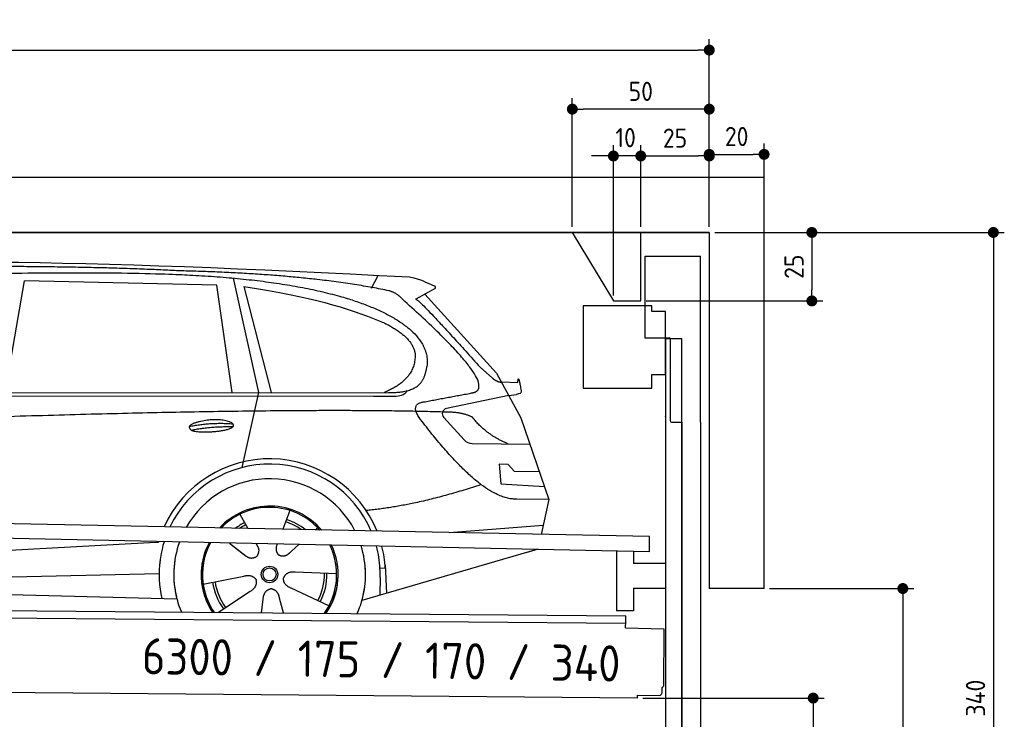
# Model space of a CAD drawing. Header units: millimetres. Extents: x -411 to 6777, y 0 to 6127.
# Tile 6 of 6: x 3183 to 6777, y 3573 to 6127. Entities that reach past the tile are written whole.
import ezdxf

# ---------------------------------------------------------------- set-up
doc = ezdxf.new("R2010")
doc.units = ezdxf.units.MM
doc.layers.add('4', color=3, linetype='Continuous')
for name, color, linetype, lineweight in [('car', 10, 'Continuous', 25), ('Freiraum', 7, 'Continuous', 25), ('Logo', 7, 'Continuous', 25), ('Plattform', 7, 'Continuous', 25), ('Ständer vorne', 7, 'Continuous', 25), ('Tor', 200, 'Continuous', 25)]:
    doc.layers.add(name, color=color, linetype=linetype, lineweight=lineweight)
doc.styles.get("Standard").update_dxf_attribs({"font": 'ISOCP.SHX'})
doc.dimstyles.new('GEN-ISO', dxfattribs={"dimscale": 20, "dimtxt": 3.5, "dimasz": 2, "dimexe": 2, "dimexo": 1, "dimgap": 1.5, "dimtad": 1, "dimdec": 1, "dimlfac": 0.1, "dimdsep": 46, "dimtxsty": 'STANDARD', "dimblk": 'PUNKT', "dimcen": 2, "dimclrd": 256, "dimclre": 256, "dimclrt": 2, "dimadec": 0, "dimazin": 0, "dimtp": 0.1, "dimtm": 0.1, "dimtfac": 0.71, "dimtdec": 1, "dimtmove": 2, "dimatfit": 3, "dimldrblk": 'PUNKT', "dimfxl": 2, "dimtolj": 1, "dimarcsym": 0})

# ---------------------------------------------------------------- blocks, each defined once
blk = doc.blocks.new('PUNKT')
at = {"layer": '4', "color": 0, "linetype": 'ByBlock'}
blk.add_line((-0.5, 0), (-1, 0), dxfattribs=at)
at = {"layer": '4', "color": 0, "linetype": 'ByBlock', "const_width": 0.5}
blk.add_lwpolyline([(-0.25, 0, 1), (0.25, 0, 1)], format="xyb", close=True, dxfattribs=at)
blk = doc.blocks.new('*D147')
at = {"layer": '4', "lineweight": -2, "transparency": 16777216}
for p, q in [((5720, 5350), (6776.9, 5350)), ((6736.9, 5310), (6736.9, 1990)), ((6295.4, 1950), (6776.9, 1950))]:
    blk.add_line(p, q, dxfattribs=at)
at = {"layer": 'Defpoints', "color": 0, "transparency": 16777216}
for p in [(5700, 5350), (6275.4, 1950), (6736.9, 1950)]:
    blk.add_point(p, dxfattribs=at)
at = {"layer": '4', "lineweight": -2, "transparency": 16777216, "xscale": 40, "yscale": 40, "zscale": 40}
for p, rotation in [((6736.9, 5350), 90), ((6736.9, 1950), 270)]:
    blk.add_blockref('PUNKT', p, dxfattribs=dict(at, rotation=rotation))
at = {"layer": '4', "color": 2, "transparency": 16777216, "insert": (6671.9, 3650), "char_height": 70, "attachment_point": 5, "rotation": 90}
blk.add_mtext('340', dxfattribs=at)
blk = doc.blocks.new('*D149')
at = {"layer": '4', "lineweight": -2, "transparency": 16777216}
for p, q in [((5920, 4050), (6446.5, 4050)), ((6406.5, 4010), (6406.5, 1990)), ((6295.4, 1950), (6446.5, 1950))]:
    blk.add_line(p, q, dxfattribs=at)
at = {"layer": 'Defpoints', "color": 0, "transparency": 16777216}
for p in [(5900, 4050), (6275.4, 1950), (6406.5, 1950)]:
    blk.add_point(p, dxfattribs=at)
at = {"layer": '4', "lineweight": -2, "transparency": 16777216, "xscale": 40, "yscale": 40, "zscale": 40}
for p, rotation in [((6406.5, 4050), 90), ((6406.5, 1950), 270)]:
    blk.add_blockref('PUNKT', p, dxfattribs=dict(at, rotation=rotation))
at = {"layer": '4', "color": 2, "transparency": 16777216, "insert": (6341.5, 3000), "char_height": 70, "attachment_point": 5, "rotation": 90}
blk.add_mtext('H2', dxfattribs=at)
blk = doc.blocks.new('*D150')
at = {"layer": '4', "lineweight": -2, "transparency": 16777216}
for p, q in [((200, 5370), (200, 6055.8)), ((5700, 5520.9), (5700, 6055.8)), ((240, 6015.8), (5660, 6015.8))]:
    blk.add_line(p, q, dxfattribs=at)
at = {"layer": 'Defpoints', "color": 0, "transparency": 16777216}
for p in [(5700, 6015.8), (5700, 5500.9), (200, 5350)]:
    blk.add_point(p, dxfattribs=at)
at = {"layer": '4', "lineweight": -2, "transparency": 16777216, "xscale": 40, "yscale": 40, "zscale": 40, "rotation": 180}
blk.add_blockref('PUNKT', (200, 6015.8), dxfattribs=at)
at = {"layer": '4', "lineweight": -2, "transparency": 16777216, "xscale": 40, "yscale": 40, "zscale": 40}
blk.add_blockref('PUNKT', (5700, 6015.8), dxfattribs=at)
at = {"layer": '4', "color": 2, "transparency": 16777216, "insert": (2950, 6080.8), "char_height": 70, "attachment_point": 5}
blk.add_mtext('550', dxfattribs=at)
blk = doc.blocks.new('*D151')
at = {"layer": '4', "lineweight": -2, "transparency": 16777216}
for p, q in [((5457.5, 3650), (6119.3, 3650)), ((6079.3, 3610), (6079.3, 1990)), ((6099.3, 1950), (6119.3, 1950))]:
    blk.add_line(p, q, dxfattribs=at)
at = {"layer": 'Defpoints', "color": 0, "transparency": 16777216}
for p in [(5437.5, 3650), (6079.3, 1950), (6079.3, 1950)]:
    blk.add_point(p, dxfattribs=at)
at = {"layer": '4', "lineweight": -2, "transparency": 16777216, "xscale": 40, "yscale": 40, "zscale": 40}
for p, rotation in [((6079.3, 3650), 90), ((6079.3, 1950), 270)]:
    blk.add_blockref('PUNKT', p, dxfattribs=dict(at, rotation=rotation))
at = {"layer": '4', "color": 2, "transparency": 16777216, "insert": (6004.7, 2859.2), "char_height": 70, "attachment_point": 5, "rotation": 90}
blk.add_mtext('170', dxfattribs=at)
blk = doc.blocks.new('*D152')
at = {"layer": '4', "lineweight": -2, "transparency": 16777216}
for p, q in [((5450, 5471.3), (5450, 5669.1)), ((5700, 5470.9), (5700, 5669.1)), ((5490, 5629.1), (5660, 5629.1))]:
    blk.add_line(p, q, dxfattribs=at)
at = {"layer": 'Defpoints', "color": 0, "transparency": 16777216}
for p in [(5700, 5629.1), (5450, 5451.3), (5700, 5450.9)]:
    blk.add_point(p, dxfattribs=at)
at = {"layer": '4', "lineweight": -2, "transparency": 16777216, "xscale": 40, "yscale": 40, "zscale": 40, "rotation": 180}
blk.add_blockref('PUNKT', (5450, 5629.1), dxfattribs=at)
at = {"layer": '4', "lineweight": -2, "transparency": 16777216, "xscale": 40, "yscale": 40, "zscale": 40}
blk.add_blockref('PUNKT', (5700, 5629.1), dxfattribs=at)
at = {"layer": '4', "color": 2, "transparency": 16777216, "insert": (5575, 5694.2), "char_height": 70, "attachment_point": 5}
blk.add_mtext('25', dxfattribs=at)
blk = doc.blocks.new('*D153')
at = {"layer": '4', "lineweight": -2, "transparency": 16777216}
for p, q in [((5200, 5370), (5200, 5840.1)), ((5700, 5370), (5700, 5840.1)), ((5660, 5800.1), (5240, 5800.1))]:
    blk.add_line(p, q, dxfattribs=at)
at = {"layer": 'Defpoints', "color": 0, "transparency": 16777216}
for p in [(5200, 5800.1), (5200, 5350), (5700, 5350)]:
    blk.add_point(p, dxfattribs=at)
at = {"layer": '4', "lineweight": -2, "transparency": 16777216, "xscale": 40, "yscale": 40, "zscale": 40, "rotation": 180}
blk.add_blockref('PUNKT', (5200, 5800.1), dxfattribs=at)
at = {"layer": '4', "lineweight": -2, "transparency": 16777216, "xscale": 40, "yscale": 40, "zscale": 40}
blk.add_blockref('PUNKT', (5700, 5800.1), dxfattribs=at)
at = {"layer": '4', "color": 2, "transparency": 16777216, "insert": (5450, 5865.1), "char_height": 70, "attachment_point": 5}
blk.add_mtext('50', dxfattribs=at)
blk = doc.blocks.new('*D154')
at = {"layer": '4', "lineweight": -2, "transparency": 16777216}
for p, q in [((5720, 5350), (6114.4, 5350)), ((6074.4, 5310), (6074.4, 5140)), ((5470, 5100), (6114.4, 5100))]:
    blk.add_line(p, q, dxfattribs=at)
at = {"layer": 'Defpoints', "color": 0, "transparency": 16777216}
for p in [(5700, 5350), (5450, 5100), (6074.4, 5100)]:
    blk.add_point(p, dxfattribs=at)
at = {"layer": '4', "lineweight": -2, "transparency": 16777216, "xscale": 40, "yscale": 40, "zscale": 40}
for p, rotation in [((6074.4, 5350), 90), ((6074.4, 5100), 270)]:
    blk.add_blockref('PUNKT', p, dxfattribs=dict(at, rotation=rotation))
at = {"layer": '4', "color": 2, "transparency": 16777216, "insert": (6009.4, 5225), "char_height": 70, "attachment_point": 5, "rotation": 90}
blk.add_mtext('25', dxfattribs=at)
blk = doc.blocks.new('*D155')
at = {"layer": '4', "lineweight": -2, "transparency": 16777216}
for p, q in [((5350, 5120), (5350, 5669.1)), ((5450, 5370), (5450, 5669.1)), ((5310, 5629.1), (5270, 5629.1)), ((5450, 5629.1), (5350, 5629.1)), ((5490, 5629.1), (5530, 5629.1))]:
    blk.add_line(p, q, dxfattribs=at)
at = {"layer": 'Defpoints', "color": 0, "transparency": 16777216}
for p in [(5350, 5629.1), (5450, 5350), (5350, 5100)]:
    blk.add_point(p, dxfattribs=at)
at = {"layer": '4', "lineweight": -2, "transparency": 16777216, "xscale": 40, "yscale": 40, "zscale": 40}
blk.add_blockref('PUNKT', (5350, 5629.1), dxfattribs=at)
at = {"layer": '4', "lineweight": -2, "transparency": 16777216, "xscale": 40, "yscale": 40, "zscale": 40, "rotation": 180}
blk.add_blockref('PUNKT', (5450, 5629.1), dxfattribs=at)
at = {"layer": '4', "color": 2, "transparency": 16777216, "insert": (5394.7, 5696.1), "char_height": 70, "attachment_point": 5}
blk.add_mtext('10', dxfattribs=at)
blk = doc.blocks.new('Car')
at = {"layer": 'car'}
for p, q in [((3914.8, 5219.5), (4011.4, 4802.1)), ((4420.1, 5186.7), (4443.9, 5234.2)), ((3085.9, 4793.1), (3153, 5203)), ((3854.7, 5193.1), (3153, 5203)), ((3914.2, 4801.2), (3854.7, 5193.1)), ((3954.3, 5188.9), (4057.4, 4802.5)), ((4651.6, 5188.1), (4581.5, 5149)), ((4614.7, 5167.5), (4879.1, 4881.6)), ((4818.8, 4902.7), (4864.4, 4862.9)), ((4879.1, 4881.6), (4969.7, 4719.4)), ((4897, 4849.6), (4957.2, 4847.5)), ((1787.1, 4771.7), (4430.4, 4792.7)), ((1834, 4781), (4485.8, 4806.7)), ((4011.4, 4802.1), (3953, 4527.9)), ((4430.4, 4792.7), (4513.3, 4794.2)), ((4924.4, 4800.5), (4698, 4750.6)), ((4924.4, 4800.5), (4952.1, 4804.5)), ((4687.6, 4717.5), (4762.7, 4636.3)), ((4969.7, 4719.4), (5074.1, 4421.8)), ((4791.9, 4623.4), (5003.7, 4622.6)), ((4924.4, 4548.6), (4891.8, 4548.6)), ((4891.8, 4548.6), (4898.6, 4477.1)), ((4948.2, 4522.8), (4924.4, 4548.6)), ((5038.7, 4522.8), (4948.2, 4522.8)), ((4898.6, 4477.1), (5057.7, 4468.5)), ((5074.1, 4421.8), (4957.2, 4422.2)), ((5074.1, 4421.8), (5047.5, 4293.9)), ((3947, 4357.6), (3976.5, 4305.4)), ((4129.1, 4373), (4104.2, 4304.1)), ((4711.5, 4297.5), (5054.6, 4328.4)), ((3975.2, 4307.8), (3976.5, 4305.4)), ((4231.2, 4311.2), (4223.5, 4302.8)), ((1749.4, 4131.9), (3618.4, 4251.2)), ((3618.4, 4251.2), (3650.9, 4253.3)), ((3910.2, 4251.6), (3961.8, 4211.5)), ((3910.5, 4251.6), (3971.2, 4204.4)), ((4007.5, 4250.5), (4013.7, 4239.6)), ((4084.6, 4249.6), (4080.9, 4239.2)), ((4163.4, 4248.7), (4136.7, 4224.6)), ((5031.5, 4238.4), (4395.5, 4047)), ((5036.2, 4239.8), (4992.5, 4226.7)), ((4478.7, 4177.2), (4485.3, 4074.1)), ((1769.2, 4080), (3654.6, 4138.6)), ((4302.2, 4142.7), (4150.8, 4147.7)), ((4479.4, 4165.2), (4460.2, 4163.9)), ((3815, 4101.6), (3963.4, 4131.8)), ((4461, 4131.4), (4459.9, 4066.4)), ((1670.7, 4081.7), (3719.7, 4047)), ((3872.2, 3999), (3986.7, 4076.5)), ((4275, 4026.5), (4137.1, 4089.2)), ((4029.3, 3999), (4034.8, 4047.4)), ((4110, 3999.1), (4094.6, 4052.5))]:
    blk.add_line(p, q, dxfattribs=at)
for radius in [30.1, 23.6]:
    blk.add_circle((4057.2, 4138.8), radius, dxfattribs=at)
for centre, radius, start, end in [((4702.3, 4731.1), 20, 102.4358, 222.7473), ((4792.1, 4663.4), 40, 222.7473, 269.7861), ((4057.6, 4138.3), 422.7, 22.5487, 156.2143), ((4057.6, 4138.3), 403.4, 23.7263, 155.0367), ((4057.6, 4138.3), 350, 27.7494, 151.0136), ((4057.6, 4138.3), 250, 41.078, 137.685), ((4057.6, 4138.3), 250, 41.078, 137.685), ((4057.6, 4138.3), 250, 41.078, 137.685), ((4057.2, 4138.8), 245, 41.9641, 136.7989), ((4057.2, 4138.8), 209.6, 116.262, 127.1225), ((4057.2, 4138.8), 200.6, 116.1152, 123.6695), ((4057.2, 4138.8), 200.6, 55.0934, 73.5463), ((4057.2, 4138.8), 209.6, 51.6404, 73.3995), ((4057.2, 4138.8), 245, 41.9641, 44.7348), ((4057.6, 4138.3), 422.7, 164.0109, 164.2126), ((4057.6, 4138.3), 422.7, 164.0109, 164.2126), ((4057.6, 4138.3), 403.4, 163.2593, 179.9464), ((4057.6, 4138.3), 403.4, 163.2593, 179.9464), ((4057.6, 4138.3), 350, 160.7243, 195.1055), ((4057.6, 4138.3), 350, 160.7243, 195.1055), ((4057.6, 4138.3), 250, 152.8016, 213.8648), ((4057.6, 4138.3), 250, 152.8016, 213.4506), ((4057.6, 4138.3), 250, 152.8016, 213.4506), ((4057.2, 4138.8), 245, 152.3519, 188.7348), ((4057.2, 4138.8), 245, 152.3519, 188.7348), ((4057.6, 4138.3), 250, 326.1848, 25.8498), ((4057.6, 4138.3), 250, 326.1848, 25.8498), ((4057.2, 4138.8), 245, 0.9266, 26.2995), ((4057.6, 4138.3), 350, 344.8945, 17.9271), ((4057.6, 4138.3), 350, 344.8945, 17.9271), ((4057.6, 4138.3), 403.4, 3.6504, 15.3921), ((4057.6, 4138.3), 403.4, 3.6504, 15.3921), ((4057.6, 4138.3), 422.7, 3.6504, 14.6404), ((4057.6, 4138.3), 422.7, 3.6504, 14.6404), ((4057.6, 4138.3), 403.4, 173.0827, 193.1146), ((4057.6, 4138.3), 350, 172.1254, 203.4635), ((4057.6, 4138.3), 250, 169.2195, 213.8648), ((4057.2, 4138.8), 245, 169.1336, 214.8006), ((4057.2, 4138.8), 245, 325.2489, 9.5178), ((4057.6, 4138.3), 250, 326.1848, 9.4319), ((4057.6, 4138.3), 350, 336.586, 6.526), ((4057.6, 4138.3), 403.4, 359.0315, 5.5686), ((4057.2, 4138.8), 200.6, 332.1152, 1.5463), ((4057.2, 4138.8), 209.6, 332.262, 1.3995), ((4057.6, 4138.3), 422.7, 3.6504, 3.7403), ((4057.2, 4138.8), 209.6, 188.262, 217.3995), ((4057.2, 4138.8), 200.6, 188.1152, 217.5463)]:
    blk.add_arc(centre, radius, start, end, dxfattribs=at)
for points, degree in [([(2212.9, 5222.9), (2499.9, 5287.1), (3385, 5282), (4557.5, 5229.4)], 3), ([(3707.6, 5244.3), (3359.2, 5260.5), (2743.4, 5250.2)], 2), ([(4483.2, 5178.4), (4182, 5238.2), (3707.6, 5244.3)], 2), ([(4557.5, 5229.4), (4604.4, 5220.4), (4613.3, 5212.2), (4650.8, 5196.7)], 3), ([(3954.3, 5188.9), (4208.7, 5152.3), (4322.2, 5117.6), (4455.5, 5066.2)], 3), ([(4532.9, 5148), (4514.8, 5169.7), (4483.2, 5178.4)], 2), ([(4651.6, 5188.1), (4653.2, 5189.8), (4653.9, 5192.8), (4653.3, 5195.7), (4650.8, 5196.7)], 4), ([(4797.7, 4810), (4886.9, 4838.9), (4532.9, 5148)], 2), ([(4581.5, 5149), (4589.3, 5153.3), (4818.8, 4902.7)], 2), ([(4455.5, 5066.2), (4570.1, 5015.2), (4580.9, 4950.1)], 2), ([(4580.9, 4950.1), (4586.5, 4855.6), (4469.2, 4806.5)], 2), ([(4485.8, 4806.7), (4535.9, 4807.2), (4608.9, 4812.5), (4616.6, 4859.4), (4624.9, 4902.6)], 4), ([(4864.4, 4862.9), (4872.7, 4855.6), (4886, 4848), (4895.1, 4848.1), (4897, 4849.6)], 4), ([(4957.2, 4847.5), (4958.4, 4886.4), (4969.8, 4812.2)], 2), ([(4584.5, 4827.3), (4584.5, 4827.3), (4584.6, 4827.3), (4584.7, 4827.3)], 3), ([(4513.3, 4794.2), (4532.5, 4794.9), (4547.3, 4804), (4554.5, 4814.3)], 3), ([(4969.8, 4812.2), (4970, 4808.5), (4964.5, 4806.8), (4952.1, 4804.5)], 3), ([(4603.6, 4709.3), (4559.2, 4767.6), (4619.1, 4774.7)], 2), ([(4705.1, 4737), (3828.5, 4757.4), (1396.5, 4622.9)], 2), ([(4957.2, 4422.2), (4831.5, 4414), (4603.6, 4709.3)], 2), ([(4793, 4719.4), (4755.6, 4737.5), (4705.1, 4737)], 2), ([(4924.4, 4622.9), (4838.8, 4658), (4793, 4719.4)], 2), ([(3759.7, 4676.3), (3835.1, 4693.2), (3918.7, 4687.4)], 2), ([(3766.9, 4663.4), (3840.9, 4678), (3918.8, 4677.3)], 2), ([(4825.3, 4473.6), (4600.6, 4396.1), (4407.8, 4375)], 2), ([(3962.1, 4211.5), (3985.6, 4189.8), (4008.8, 4203.4)], 2), ([(3963.4, 4131.8), (3994.1, 4140.8), (4008.8, 4118.4)], 2), ([(4150.8, 4147.7), (4119.1, 4151.4), (4108.3, 4126.8)], 2), ([(3986.7, 4076.5), (4014.6, 4092.2), (4008.8, 4118.4)], 2), ([(4137.1, 4089.2), (4107, 4100), (4108.3, 4126.8)], 2), ([(4034.8, 4047.4), (4035.7, 4079.4), (4061.6, 4086.5)], 2), ([(4094.6, 4052.5), (4088.3, 4083.8), (4061.6, 4086.5)], 2)]:
    blk.add_open_spline(points, degree=degree, dxfattribs=at)
for points, degree, knots in [([(2382.6, 5210.7), (2409.1, 5213), (2548.5, 5216.1), (3569.7, 5245.6), (4190, 5244.9), (4647, 5076.4), (4624.9, 4902.6)], 4, [0.0821318, 0.0821318, 0.0821318, 0.0821318, 0.0821318, 0.258851, 0.508851, 1, 1, 1, 1, 1]), ([(4619.1, 4774.7), (4785.8, 4807.3), (4788.6, 4808), (4796.9, 4809.8), (4797.7, 4810)], 1, [0.1611508, 0.1611508, 1, 1.0196119, 1.078724, 1.0847856, 1.0847856]), ([(3766.9, 4663.4), (3743.3, 4679.8), (3788.7, 4695.5), (3871.4, 4715.7), (3964.4, 4682.6), (3902.4, 4658.8), (3793.3, 4651.6), (3771.8, 4660.4), (3766.9, 4663.4)], 5, [0, 0, 0, 0, 0, 0, 0.300106, 0.500106, 0.700106, 1, 1, 1, 1, 1, 1]), ([(4013.7, 4239.6), (4015.4, 4235.5), (4016.4, 4231.5), (4016.7, 4227.6), (4017.5, 4219), (4014.8, 4210.9), (4008.8, 4203.4)], 3, [0.2167758, 0.2167758, 0.2167758, 0.2167758, 0.4600873, 0.4600873, 0.4600873, 1, 1, 1, 1]), ([(4080.9, 4239.2), (4080.4, 4236.1), (4080.2, 4233.1), (4080.2, 4230.2), (4080.6, 4227.3), (4081.4, 4221.6), (4083.5, 4216.2), (4087.1, 4211.8), (4092, 4208.8)], 4, [0.3191838, 0.3191838, 0.3191838, 0.3191838, 0.3191838, 0.5438253, 0.5438253, 0.5438253, 0.5438253, 1, 1, 1, 1, 1]), ([(4136.7, 4224.6), (4136.7, 4224.6), (4136.7, 4224.6), (4136.7, 4224.6), (4136.7, 4224.6), (4127.7, 4214.8), (4117.1, 4204.8), (4102.8, 4202.2), (4092, 4208.8)], 4, [-0.000003, -0.000003, -0.000003, -0.000003, -0.000003, 0, 0, 0, 0, 1, 1, 1, 1, 1])]:
    blk.add_open_spline(points, degree=degree, knots=knots, dxfattribs=at)
blk = doc.blocks.new('*D161')
at = {"layer": '4', "lineweight": -2, "transparency": 16777216}
for p, q in [((5700, 5370), (5700, 5675.1)), ((5900, 5470.8), (5900, 5675.1)), ((5740, 5635.1), (5860, 5635.1))]:
    blk.add_line(p, q, dxfattribs=at)
at = {"layer": 'Defpoints', "color": 0, "transparency": 16777216}
for p in [(5900, 5635.1), (5900, 5450.8), (5700, 5350)]:
    blk.add_point(p, dxfattribs=at)
at = {"layer": '4', "lineweight": -2, "transparency": 16777216, "xscale": 40, "yscale": 40, "zscale": 40, "rotation": 180}
blk.add_blockref('PUNKT', (5700, 5635.1), dxfattribs=at)
at = {"layer": '4', "lineweight": -2, "transparency": 16777216, "xscale": 40, "yscale": 40, "zscale": 40}
blk.add_blockref('PUNKT', (5900, 5635.1), dxfattribs=at)
at = {"layer": '4', "color": 2, "transparency": 16777216, "insert": (5800, 5700.1), "char_height": 70, "attachment_point": 5}
blk.add_mtext('20', dxfattribs=at)
blk = doc.blocks.new('Plattform OG 6200 550')
at = {"layer": 'Plattform'}
for p, q in [((5482.3, 4239.6), (348.5, 4342)), ((5481.2, 4183.6), (347.5, 4291)), ((5481.2, 4183.6), (5482.3, 4239.5)), ((5361.5, 4186.1), (5361.5, 3968.3)), ((5423.5, 4184.7), (5423.5, 4140.8)), ((5539.9, 4140.8), (5423.5, 4140.8)), ((5423.5, 4050.8), (5423.5, 3968.3)), ((5423.5, 4050.8), (5539.9, 4050.8)), ((440.2, 3993.6), (5395, 3950.4)), ((446, 3966.5), (5394.8, 3923.4)), ((5423.5, 3968.3), (5361.5, 3968.3)), ((5394.7, 3906.2), (5394.9, 3930.2)), ((5394.9, 3930.2), (5395, 3945.2)), ((5395, 3945.2), (5395, 3950.4)), ((5394.7, 3906.2), (5534.1, 3903)), ((5534.1, 3903), (5532.3, 3694)), ((5437.5, 3650), (372.6, 3694.2)), ((5527.6, 3670.1), (5527.8, 3688.2)), ((5437.5, 3650), (5437.5, 3660.8)), ((5437.5, 3660.8), (5517.5, 3660.1))]:
    blk.add_line(p, q, dxfattribs=at)
for centre, radius, start, end in [((5517.6, 3670.1), 10, 269.5, 359.5), ((5526.2, 3694.1), 6.08, 284.5689, 358.9086)]:
    blk.add_arc(centre, radius, start, end, dxfattribs=at)
blk = doc.blocks.new('Gebäude_340_GT175')
for p, q in [((5900, 5550), (0, 5550)), ((5900, 4050), (5900, 5550)), ((5700, 5350), (200, 5350)), ((200, 5350), (5700, 5350)), ((5700, 5350), (5700, 4050)), ((5900, 4050), (5700, 4050))]:
    blk.add_line(p, q)
at = {"layer": 'Freiraum'}
blk.add_lwpolyline([(5200, 5350), (5350, 5100), (5450, 5100), (5450, 5350)], dxfattribs=at)
blk = doc.blocks.new('Tor 335 bis 365 Gebäude')
at = {"layer": 'Tor'}
for p, q in [((5465.6, 4964.5), (5465.6, 5263)), ((5465.6, 5263), (5668, 5263)), ((5668, 4657.1), (5668, 5263)), ((5557, 4964.5), (5465.6, 4964.5)), ((5557, 4964.5), (5557, 4663)), ((5562, 4657.1), (5600, 4657.1)), ((5600, 4657.1), (5600, 4657)), ((5668, 4657), (5668, 4657.1)), ((5600, 1937), (5668, 1937))]:
    blk.add_line(p, q, dxfattribs=at)
at = {"layer": 'Tor', "lineweight": 25}
blk.add_line((5600, 4657.1), (5600, 1937), dxfattribs=at)
at = {"layer": 'Tor'}
blk.add_lwpolyline([(5668, 4657.1), (5668, 1937)], dxfattribs=at)
blk.add_arc((5563, 4663), 6, 180, 260.4059, dxfattribs=at)
blk = doc.blocks.new('Ständer vorne ab 340')
at = {"layer": 'Ständer vorne'}
for p, q in [((5240, 5082), (5240, 4782)), ((5490, 5082), (5240, 5082)), ((5490, 5062), (5490, 5082)), ((5540, 5062), (5490, 5062)), ((5540, 4832), (5540, 5062)), ((5540.2, 4962), (5539.8, 4962)), ((5540, 4962), (5540, 1950)), ((5600, 4962), (5540, 4962)), ((5600, 1948.7), (5600, 4962)), ((5490, 4782), (5490, 4832)), ((5490, 4832), (5540, 4832)), ((5240, 4782), (5490, 4782)), ((5540, 4677.4), (5540, 4678.4)), ((5511.2, 1945), (5511.2, 1937)), ((5595.1, 1945), (5511.2, 1945)), ((5511.2, 1937), (5600, 1937)), ((5600, 1937), (5600, 1940))]:
    blk.add_line(p, q, dxfattribs=at)

msp = doc.modelspace()

# ---------------------------------------------------------------- block references
msp.add_blockref('Gebäude_340_GT175', (0, 0))
at = {"layer": 'car', "rotation": 359.4752422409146}
msp.add_blockref('Car', (0, 0), dxfattribs=at)
at = {"layer": 'Plattform'}
msp.add_blockref('Plattform OG 6200 550', (0, 0), dxfattribs=at)
at = {"layer": 'Ständer vorne'}
msp.add_blockref('Ständer vorne ab 340', (0, 0), dxfattribs=at)
at = {"layer": 'Tor'}
msp.add_blockref('Tor 335 bis 365 Gebäude', (0, 0), dxfattribs=at)

# ---------------------------------------------------------------- texts
at = {"layer": 'Logo'}
msp.add_text('6300 / 175 / 170 / 340 ', height=132, rotation=359.09649, dxfattribs=at).set_placement((3628.4, 3737.38))

# ---------------------------------------------------------------- dimensions: what is measured, and where the dimension line sits
at = {"layer": '4'}
for base, p1, p2, override, picture, middle in [((5700, 6015.8), (200, 5350), (5700, 5500.88), {"dimtdec": 3, "dimtolj": 0}, '*D150', (2950, 6080.8)), ((5200, 5800.12), (5700, 5350), (5200, 5350), {"dimtdec": 3, "dimtolj": 0}, '*D153', (5450, 5865.12)), ((5700, 5629.15), (5449.99, 5451.29), (5700, 5450.88), {"dimtdec": 3, "dimtolj": 0}, '*D152', (5575, 5694.16)), ((5900, 5635.09), (5700, 5350), (5900, 5450.82), {"dimtol": 0, "dimlim": 0, "dimtp": 0.1, "dimtm": 0.1, "dimtfac": 0.71, "dimtdec": 3, "dimtolj": 0, "dimtzin": 8}, '*D161', (5800, 5700.1))]:
    dim = msp.add_linear_dim(base=base, p1=p1, p2=p2, dimstyle='GEN-ISO', override=override, dxfattribs=at)
    dim.commit()
    dim.dimension.update_dxf_attribs({"geometry": picture, "text_midpoint": middle})
dim = msp.add_linear_dim(base=(5350, 5629.15), p1=(5449.99, 5350), p2=(5350, 5100), dimstyle='GEN-ISO', override={"dimtdec": 3, "dimtolj": 0}, dxfattribs=at)
dim.commit()
dim.dimension.update_dxf_attribs({"geometry": '*D155', "text_midpoint": (5394.75, 5696.13), "dimtype": 160})
for base, p2, override, picture, middle in [((6074.39, 5100), (5450, 5100), {"dimtdec": 3, "dimtolj": 0}, '*D154', (6009.39, 5225)), ((6736.86, 1950), (6275.45, 1950), {"dimdec": 0, "dimtdec": 3, "dimtolj": 0}, '*D147', (6671.86, 3650))]:
    dim = msp.add_linear_dim(base=base, p1=(5700, 5350), p2=p2, angle=90, dimstyle='GEN-ISO', override=override, dxfattribs=at)
    dim.commit()
    dim.dimension.update_dxf_attribs({"geometry": picture, "text_midpoint": middle})
dim = msp.add_linear_dim(base=(6406.55, 1950), p1=(5900, 4050), p2=(6275.45, 1950), angle=90, text='H2', dimstyle='GEN-ISO', override={"dimdec": 0, "dimtdec": 3, "dimtolj": 0}, dxfattribs=at)
dim.commit()
dim.dimension.update_dxf_attribs({"geometry": '*D149', "text_midpoint": (6341.54, 3000)})
dim = msp.add_linear_dim(base=(6079.31, 1950), p1=(5437.5, 3649.97), p2=(6079.31, 1950), angle=90, dimstyle='GEN-ISO', override={"dimtdec": 3, "dimtolj": 0}, dxfattribs=at)
dim.commit()
dim.dimension.update_dxf_attribs({"geometry": '*D151', "text_midpoint": (6004.71, 2859.23), "dimtype": 160})

doc.saveas('drawing.dxf')
